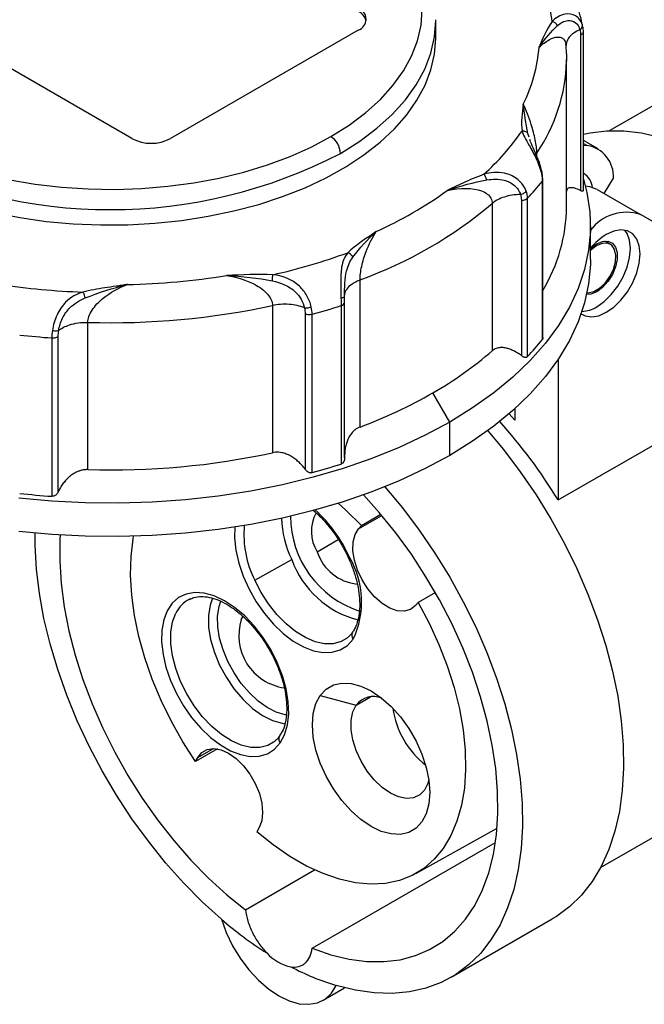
# Model space of a CAD drawing. Header units: inches. Extents: x 0 to 22, y 0 to 17.
# Tile 6 of 8: x 15.5 to 17.3, y 12.1 to 14.9. Entities that reach past the tile are written whole.
import ezdxf

# ---------------------------------------------------------------- set-up
doc = ezdxf.new("R2010")
doc.units = ezdxf.units.IN
doc.header["$LTSCALE"] = 2
doc.header["$MEASUREMENT"] = 0

msp = doc.modelspace()

# ---------------------------------------------------------------- linework, layer by layer
for p, q in [((15.8577, 14.5768), (15.1478, 14.9866)), ((16.736, 14.9183), (16.736, 14.9208)), ((16.736, 14.8701), (16.736, 14.9183)), ((17.161, 14.8977), (17.1596, 14.9064)), ((17.1623, 14.8836), (17.1615, 14.8989)), ((16.5119, 14.8902), (15.969, 14.5768)), ((17.1543, 14.8766), (17.1543, 14.427)), ((17.1627, 14.4278), (17.1627, 14.8859)), ((17.1131, 14.8497), (17.1127, 14.8461)), ((17.1139, 14.3799), (17.1139, 14.8058)), ((17.4672, 14.7318), (17.2387, 14.5999)), ((17.0055, 14.5807), (17.0021, 14.5917)), ((17.0092, 14.569), (17.0075, 14.5744)), ((17.2047, 14.5472), (17.1627, 14.5715)), ((17.1627, 14.5631), (17.1732, 14.557)), ((17.1627, 14.558), (17.1732, 14.557)), ((17.0278, 14.5267), (17.0278, 14.5352)), ((17.0453, 14.4578), (17.0432, 14.4787)), ((17.0434, 14.453), (17.0434, 13.9949)), ((17.0453, 13.9996), (17.0453, 14.4578)), ((17.2224, 14.4179), (17.2491, 14.462)), ((16.7723, 14.4284), (16.7686, 14.4266)), ((17.2019, 14.4297), (17.3271, 14.3574)), ((16.8989, 14.3892), (16.8989, 13.9632)), ((16.9831, 14.3988), (16.9831, 13.9492)), ((17.0007, 13.9466), (17.0007, 14.4047)), ((17.9234, 14.0131), (17.3271, 14.3574)), ((17.1828, 14.2272), (17.1828, 14.3236)), ((17.2402, 14.2712), (17.2247, 14.2802)), ((16.5168, 13.7426), (16.5168, 14.1686)), ((16.4722, 13.6542), (16.4722, 14.1039)), ((16.2638, 14.0942), (16.2638, 13.6682)), ((16.3582, 14.0703), (16.3582, 13.6207)), ((16.4621, 14.0937), (16.4621, 13.6356)), ((15.7301, 13.6194), (15.7301, 14.0454)), ((16.3784, 13.611), (16.3784, 14.0691)), ((17.0895, 13.5318), (17.9234, 14.0131)), ((15.626, 14.0003), (15.626, 13.5422)), ((15.6446, 13.5554), (15.6446, 14.0051)), ((17.0895, 13.9384), (17.0895, 13.5318)), ((16.7763, 13.7571), (16.7276, 13.8415)), ((16.9643, 13.7956), (16.9643, 13.7621)), ((16.7763, 13.6607), (16.7763, 13.7571)), ((16.9643, 13.7621), (16.9478, 13.7811)), ((16.5128, 13.4483), (16.5799, 13.487)), ((16.5211, 13.4577), (16.5772, 13.4903)), ((16.5128, 13.4483), (16.5211, 13.4577)), ((16.393, 13.3817), (16.4541, 13.417)), ((16.2125, 13.2997), (16.3195, 13.3591)), ((16.0231, 13.2443), (16.0272, 13.2462)), ((16.7345, 13.2642), (16.685, 13.2355)), ((16.685, 13.2355), (16.6767, 13.2261)), ((16.1736, 13.1857), (16.1793, 13.1945)), ((16.4811, 13.1334), (16.4779, 13.1309)), ((16.4959, 13.1509), (16.4946, 13.1488)), ((16.4018, 12.9662), (16.5057, 12.9384)), ((16.5057, 12.9384), (16.5475, 12.9625)), ((17.2119, 12.4684), (18.0173, 12.9333)), ((16.2851, 12.851), (16.2837, 12.8486)), ((16.2888, 12.8569), (16.2851, 12.851)), ((16.2702, 12.8332), (16.267, 12.8308)), ((16.1053, 12.8115), (16.0412, 12.7748)), ((16.0477, 12.7865), (16.0932, 12.8128)), ((16.0412, 12.7748), (16.0477, 12.7865)), ((16.2253, 12.5839), (16.2188, 12.5722)), ((16.6778, 12.451), (16.9128, 12.5826)), ((16.3786, 12.2349), (16.908, 12.5406)), ((16.1856, 12.3463), (16.3853, 12.4617)), ((16.7802, 12.1509), (17.0725, 12.3197)), ((16.4101, 12.0847), (16.4724, 12.1207))]:
    msp.add_line(p, q)
at = {"flags": 128}
for points in [[(16.4325, 14.5825), (16.4857, 14.6159), (16.5335, 14.652), (16.5758, 14.6903), (16.6121, 14.7305), (16.6422, 14.7725), (16.6659, 14.8158), (16.6829, 14.8601), (16.6932, 14.9051), (16.6966, 14.9505), (16.6932, 14.9958), (16.6829, 15.0409), (16.6659, 15.0852), (16.6422, 15.1285), (16.6121, 15.1704), (16.5758, 15.2107), (16.5335, 15.249), (16.4857, 15.285), (16.4325, 15.3185)], [(16.4604, 14.5342), (16.5158, 14.5692), (16.5658, 14.6068), (16.6099, 14.6467), (16.6478, 14.6888), (16.6792, 14.7326), (16.7039, 14.7778), (16.7217, 14.824), (16.7324, 14.871), (16.736, 14.9183)], [(15.4585, 14.3629), (15.5333, 14.3484), (15.61, 14.3375), (15.688, 14.3305), (15.7667, 14.3272), (15.8456, 14.3277), (15.9242, 14.3321), (16.0019, 14.3402), (16.0781, 14.3521), (16.1523, 14.3676), (16.224, 14.3867), (16.2927, 14.4091), (16.3579, 14.4348), (16.4191, 14.4636), (16.4759, 14.4952), (16.528, 14.5295), (16.5749, 14.5662), (16.6162, 14.605), (16.6519, 14.6456), (16.6814, 14.6879), (16.7048, 14.7314), (16.7217, 14.7759), (16.7321, 14.8211), (16.7359, 14.8666), (16.736, 14.8701)], [(17.1139, 14.8058), (17.1139, 14.804), (17.1139, 14.8007)], [(15.5042, 14.4578), (15.5783, 14.4453), (15.654, 14.4364), (15.7307, 14.4313), (15.8079, 14.4301), (15.885, 14.4326), (15.9614, 14.439), (16.0366, 14.4491), (16.1101, 14.4628), (16.1812, 14.4802), (16.2495, 14.501), (16.3145, 14.5251), (16.3756, 14.5523), (16.4325, 14.5825)], [(17.1627, 14.5894), (17.1816, 14.5936), (17.2292, 14.5995), (17.2789, 14.5994), (17.3306, 14.5932), (17.3838, 14.5811)], [(17.1627, 14.4595), (17.1725, 14.4213), (17.1809, 14.3655), (17.1826, 14.3096), (17.1775, 14.2538), (17.1657, 14.1983), (17.1472, 14.1434), (17.1222, 14.0894), (17.0906, 14.0365), (17.0528, 13.985), (17.0088, 13.9352), (16.9589, 13.8873), (16.9034, 13.8415), (16.8424, 13.798), (16.7763, 13.7571)], [(17.2019, 14.4297), (17.1808, 14.4375), (17.1684, 14.4389)], [(17.1559, 14.0701), (17.168, 14.0639), (17.1864, 14.0612), (17.207, 14.0647), (17.2287, 14.0744), (17.2504, 14.0898), (17.271, 14.11), (17.2895, 14.134), (17.3049, 14.1608), (17.3165, 14.1888), (17.3237, 14.2167), (17.3262, 14.2432), (17.3237, 14.2668), (17.3165, 14.2864), (17.3049, 14.3011), (17.2895, 14.31), (17.271, 14.3127), (17.2504, 14.3091), (17.2287, 14.2995), (17.2287, 14.2995)], [(17.2009, 14.0905), (17.2226, 14.1058), (17.2432, 14.126), (17.2616, 14.1501), (17.2771, 14.1768), (17.2887, 14.2049), (17.2959, 14.2328), (17.2983, 14.2593), (17.2959, 14.2829), (17.2887, 14.3025), (17.2823, 14.3119)], [(17.1728, 14.1313), (17.1767, 14.1311), (17.1926, 14.1346), (17.2092, 14.1442), (17.225, 14.159), (17.2388, 14.1777), (17.2491, 14.1987), (17.2552, 14.22), (17.2564, 14.2399), (17.2527, 14.2564), (17.2444, 14.2682), (17.2322, 14.2742), (17.2173, 14.2739), (17.2009, 14.2673), (17.2009, 14.2673)], [(17.1828, 14.2585), (17.184, 14.2596), (17.2009, 14.2721), (17.2177, 14.2791), (17.2332, 14.2798), (17.2461, 14.2744), (17.2553, 14.2632), (17.2601, 14.247), (17.2601, 14.2274), (17.2553, 14.2057), (17.2461, 14.1839), (17.2332, 14.1635), (17.2177, 14.1464), (17.2009, 14.1339), (17.2009, 14.1339)], [(17.2009, 14.2673), (17.1845, 14.255), (17.1828, 14.2534)], [(17.1828, 14.2272), (17.1826, 14.2132), (17.1775, 14.1573), (17.1657, 14.1018), (17.1472, 14.047), (17.1222, 13.9929), (17.0906, 13.9401), (17.0528, 13.8886), (17.0088, 13.8388), (16.9589, 13.7908), (16.9034, 13.745), (16.8424, 13.7016), (16.7763, 13.6607)], [(17.2009, 14.1339), (17.184, 14.127), (17.1717, 14.1258)], [(16.7763, 13.7571), (16.7055, 13.719), (16.6302, 13.6838), (16.5509, 13.6517), (16.4678, 13.6229), (16.3815, 13.5975), (16.2924, 13.5757), (16.2008, 13.5575), (16.1072, 13.543), (16.0121, 13.5323), (15.916, 13.5255), (15.8192, 13.5226), (15.7224, 13.5236), (15.6259, 13.5284), (15.5302, 13.5372)], [(16.886, 13.732), (16.9316, 13.6772), (16.98, 13.6133), (17.0257, 13.5464), (17.0684, 13.4771), (17.1077, 13.4059), (17.1435, 13.3331), (17.1756, 13.2593), (17.2035, 13.185), (17.2273, 13.1107), (17.2467, 13.0369), (17.2617, 12.9641), (17.272, 12.8927), (17.2777, 12.8232), (17.2786, 12.7562), (17.2749, 12.692), (17.2665, 12.631), (17.2534, 12.5738), (17.2358, 12.5206), (17.2138, 12.4719), (17.1875, 12.4279), (17.1571, 12.3889), (17.1228, 12.3553), (17.0849, 12.3272), (17.0725, 12.3197)], [(16.7763, 13.6607), (16.7055, 13.6225), (16.6302, 13.5873), (16.5509, 13.5553), (16.4678, 13.5265), (16.3815, 13.5011), (16.2924, 13.4792), (16.2008, 13.461), (16.1072, 13.4465), (16.0121, 13.4359), (15.916, 13.4291), (15.8192, 13.4261), (15.7224, 13.4271), (15.6259, 13.432), (15.5302, 13.4407)], [(16.588, 13.5697), (16.5885, 13.5692), (16.6393, 13.5085), (16.6877, 13.4445), (16.7334, 13.3777), (16.7761, 13.3084), (16.8154, 13.2371), (16.8512, 13.1643), (16.8832, 13.0906), (16.9112, 13.0163), (16.935, 12.942), (16.9544, 12.8682), (16.9694, 12.7953), (16.9797, 12.7239), (16.9854, 12.6545), (16.9863, 12.5874), (16.9826, 12.5232), (16.9741, 12.4623), (16.9611, 12.4051), (16.9435, 12.3519), (16.9215, 12.3031), (16.8952, 12.2592), (16.8648, 12.2202), (16.8305, 12.1866), (16.7926, 12.1584), (16.7512, 12.136), (16.7067, 12.1195), (16.6594, 12.109), (16.6095, 12.1044), (16.5575, 12.106), (16.5036, 12.1137), (16.4482, 12.1273)], [(16.3786, 12.2349), (16.4324, 12.2162), (16.485, 12.2035), (16.5362, 12.1968), (16.5854, 12.1963), (16.6324, 12.2019), (16.6767, 12.2136), (16.7181, 12.2313), (16.7562, 12.2548), (16.7908, 12.2841), (16.8215, 12.3188), (16.8482, 12.3587), (16.8706, 12.4036), (16.8887, 12.453), (16.9022, 12.5066), (16.911, 12.564), (16.9151, 12.6248), (16.9145, 12.6885), (16.9091, 12.7546), (16.899, 12.8227), (16.8843, 12.8922), (16.8651, 12.9626), (16.8415, 13.0334), (16.8137, 13.1041), (16.7819, 13.174), (16.7464, 13.2428), (16.7074, 13.3098), (16.6652, 13.3747), (16.6201, 13.4368), (16.5725, 13.4957), (16.527, 13.5465)], [(16.4537, 13.522), (16.4759, 13.5022), (16.5211, 13.4577)], [(16.155, 13.4534), (16.1543, 13.4225), (16.1581, 13.3866), (16.1666, 13.3491), (16.1794, 13.311), (16.1963, 13.2734), (16.2169, 13.2371), (16.2405, 13.2032), (16.2667, 13.1724), (16.2947, 13.1456), (16.3238, 13.1235), (16.3533, 13.1066), (16.3824, 13.0954), (16.4103, 13.0901), (16.4364, 13.091), (16.4599, 13.0979), (16.4803, 13.1106), (16.497, 13.129)], [(16.6767, 13.2261), (16.6623, 13.2149), (16.6446, 13.2099), (16.6243, 13.2112), (16.6026, 13.2189), (16.5805, 13.2325), (16.5591, 13.2513), (16.5395, 13.2745), (16.5226, 13.3008), (16.5094, 13.3289), (16.5004, 13.3574), (16.4962, 13.3849), (16.4969, 13.4101), (16.5026, 13.4315), (16.5128, 13.4483)], [(16.1162, 12.319), (16.0608, 12.3693), (16.0069, 12.4238), (15.9549, 12.4823), (15.905, 12.5444), (15.8577, 12.6096), (15.8132, 12.6775), (15.7718, 12.7477), (15.7339, 12.8196), (15.6996, 12.8929), (15.6692, 12.9669), (15.6429, 13.0412), (15.6209, 13.1154), (15.6033, 13.1889), (15.5903, 13.2612), (15.5818, 13.3319), (15.5781, 13.4004), (15.578, 13.4359)], [(15.6503, 13.4304), (15.6496, 13.4186), (15.649, 13.3557), (15.6531, 13.2901), (15.662, 13.2225), (15.6754, 13.1533), (15.6935, 13.0831), (15.7159, 13.0124), (15.7426, 12.9416), (15.7734, 12.8714), (15.8079, 12.8023), (15.846, 12.7347), (15.8874, 12.6693), (15.9317, 12.6064), (15.9787, 12.5466), (16.028, 12.4902), (16.0791, 12.4378), (16.1318, 12.3897), (16.1856, 12.3463)], [(16.0412, 12.7748), (16.0048, 12.8319), (15.9717, 12.891), (15.9421, 12.9516), (15.9165, 13.0132), (15.8949, 13.075), (15.8777, 13.1366), (15.865, 13.1973), (15.857, 13.2565), (15.8536, 13.3137), (15.855, 13.3682), (15.8611, 13.4196), (15.8624, 13.427)], [(16.4779, 13.1309), (16.4619, 13.1218), (16.4391, 13.1157), (16.4139, 13.1157), (16.3869, 13.1217), (16.359, 13.1335), (16.3307, 13.1509), (16.3031, 13.1734), (16.2767, 13.2003), (16.2524, 13.2309), (16.2308, 13.2643), (16.2125, 13.2997)], [(16.2861, 12.8288), (16.2988, 12.8525), (16.3071, 12.8808), (16.3106, 12.9128), (16.3093, 12.9479), (16.3032, 12.985), (16.2925, 13.0233), (16.2775, 13.0616), (16.2586, 13.099), (16.2361, 13.1345), (16.2109, 13.1672), (16.1834, 13.1962), (16.1544, 13.2208), (16.1248, 13.2403), (16.0952, 13.2542), (16.0664, 13.2622), (16.0392, 13.264), (16.0143, 13.2596), (15.9923, 13.2491), (15.9739, 13.2327), (15.9595, 13.211)], [(16.0901, 13.2479), (16.0832, 13.2274), (16.0787, 13.1971), (16.0793, 13.1635), (16.0851, 13.1276), (16.0958, 13.0905), (16.1111, 13.0535), (16.1305, 13.0177), (16.1533, 12.9842), (16.179, 12.9542), (16.2065, 12.9286), (16.2352, 12.9083), (16.2639, 12.8937), (16.2919, 12.8856), (16.2998, 12.8844)], [(16.3044, 12.91), (16.3001, 12.9106), (16.2745, 12.9181), (16.2482, 12.9314), (16.2221, 12.95), (16.1969, 12.9734), (16.1735, 13.0008), (16.1526, 13.0314), (16.1348, 13.0641), (16.1208, 13.098), (16.1111, 13.1318), (16.1058, 13.1647), (16.1052, 13.1954), (16.1093, 13.2231), (16.1143, 13.2386)], [(16.685, 13.2355), (16.7169, 13.1753), (16.745, 13.1138), (16.7691, 13.0516), (16.7889, 12.9893), (16.8043, 12.9276), (16.815, 12.8671), (16.8209, 12.8084), (16.8221, 12.752), (16.8185, 12.6985), (16.8101, 12.6485), (16.797, 12.6024), (16.7794, 12.5607), (16.7574, 12.5239), (16.7312, 12.4922), (16.7011, 12.466), (16.6674, 12.4455), (16.6305, 12.431), (16.5906, 12.4226), (16.5483, 12.4204), (16.5038, 12.4244), (16.4577, 12.4346), (16.4104, 12.4508), (16.3624, 12.4729), (16.3141, 12.5007), (16.2661, 12.5339), (16.2188, 12.5722)], [(15.9595, 13.211), (15.9495, 13.1848), (15.9441, 13.1546), (15.9434, 13.121), (15.9474, 13.0851), (15.956, 13.0477), (15.9689, 13.0097), (15.9859, 12.9722), (16.0065, 12.9361), (16.0302, 12.9023), (16.0563, 12.8717), (16.0843, 12.845), (16.1133, 12.823), (16.1428, 12.8063), (16.1718, 12.7951), (16.1996, 12.79), (16.2256, 12.7908), (16.2491, 12.7977), (16.2694, 12.8105), (16.2861, 12.8288)], [(16.267, 12.8308), (16.2503, 12.8214), (16.227, 12.8154), (16.2012, 12.8157), (16.1737, 12.8223), (16.1452, 12.8348), (16.1166, 12.8531), (16.0886, 12.8765), (16.062, 12.9044), (16.0377, 12.936), (16.0163, 12.9705), (15.9984, 13.0067), (15.9845, 13.0437), (15.975, 13.0804), (15.9703, 13.1159), (15.9704, 13.1489), (15.9752, 13.1788), (15.9848, 13.2045)], [(16.4018, 12.9662), (16.4187, 12.9844), (16.4397, 12.9965), (16.4639, 13.0021), (16.4908, 13.0011), (16.5193, 12.9934), (16.5488, 12.9794), (16.5783, 12.9594), (16.6069, 12.934), (16.6337, 12.9041), (16.658, 12.8705), (16.6789, 12.8342), (16.6959, 12.7964), (16.7084, 12.7582), (16.7161, 12.7208), (16.7187, 12.6853), (16.7161, 12.6527), (16.7084, 12.6241), (16.6959, 12.6003)], [(16.6959, 12.6003), (16.6789, 12.5821), (16.658, 12.57), (16.6337, 12.5644), (16.6069, 12.5655), (16.5783, 12.5731), (16.5488, 12.5872), (16.5193, 12.6072), (16.4908, 12.6325), (16.4639, 12.6625), (16.4397, 12.6961), (16.4187, 12.7323), (16.4018, 12.7701), (16.3893, 12.8083), (16.3816, 12.8458), (16.379, 12.8813), (16.3816, 12.9139), (16.3893, 12.9425), (16.4018, 12.9662)], [(16.7034, 12.6925), (16.6893, 12.6783), (16.6716, 12.6701), (16.6509, 12.6682), (16.6282, 12.6728), (16.6045, 12.6836), (16.5808, 12.7002), (16.5581, 12.7218), (16.5374, 12.7475), (16.5197, 12.7762), (16.5057, 12.8066), (16.496, 12.8374), (16.491, 12.8672), (16.491, 12.8947), (16.496, 12.9188), (16.5057, 12.9384)], [(16.0477, 12.7865), (16.0596, 12.8012), (16.0753, 12.8101), (16.0941, 12.8128), (16.115, 12.809), (16.137, 12.799), (16.159, 12.7834), (16.1798, 12.7628), (16.1985, 12.7383), (16.2141, 12.7111), (16.2258, 12.6827), (16.233, 12.6544), (16.2353, 12.6276), (16.2328, 12.6037), (16.2253, 12.5839)], [(16.7159, 12.7222), (16.7131, 12.712), (16.7034, 12.6925)], [(16.1162, 12.319), (16.1304, 12.2803), (16.1487, 12.2423), (16.1707, 12.2061), (16.1958, 12.1726), (16.2233, 12.1428), (16.2523, 12.1175), (16.2822, 12.0974), (16.3121, 12.083), (16.3412, 12.0747), (16.3686, 12.0729), (16.3937, 12.0774), (16.4157, 12.0882), (16.434, 12.105), (16.4482, 12.1273)]]:
    msp.add_lwpolyline(points, dxfattribs=at)
for centre, radius, start, end in [((16.6148, 14.8649), 0.4601, 6.3512, 24.333), ((16.4997, 14.9224), 0.0344, 290.7834, 69.2166), ((16.4942, 14.9072), 0.0416, 14.418, 64.8246), ((16.5885, 14.875), 0.447, 333.5833, 355.7324), ((16.618, 14.8148), 0.4961, 325.6926, 358.3737), ((16.3999, 14.5315), 0.0605, 2.6055, 57.3945), ((16.3966, 15.007), 0.7162, 311.8779, 325.2576), ((15.9133, 14.6843), 0.121, 242.6097, 297.3903), ((17.1588, 14.4677), 0.0905, 356.4015, 80.8481), ((15.795, 15.812), 1.4406, 242.4932, 297.5068), ((17.1308, 14.4264), 0.0591, 8.7588, 56.4683), ((16.4446, 14.9385), 0.7709, 316.1712, 320.9643), ((16.0853, 15.373), 1.1673, 294.1675, 305.8272), ((16.0993, 15.333), 1.237, 289.7242, 310.2704), ((16.6338, 14.3849), 0.4801, 328.9741, 359.4024), ((17.287, 14.2325), 0.1312, 72.1984, 142.6045), ((17.3233, 14.1439), 0.182, 121.3015, 140.5071), ((15.8741, 15.9122), 1.7727, 282.7377, 290.0441), ((15.792, 16.2902), 2.1586, 261.5725, 267.9791), ((15.7978, 16.2445), 2.0903, 271.2733, 279.1751), ((15.7972, 16.255), 2.2107, 268.2619, 282.1866), ((15.8809, 15.915), 1.9118, 285.083, 287.6987), ((17.1554, 14.1616), 0.0845, 271.9914, 302.6162), ((15.7915, 16.3226), 2.3282, 263.6289, 265.9226), ((16.4446, 14.4804), 0.7709, 316.1712, 320.9643), ((16.2043, 14.7593), 1.0565, 299.6915, 311.1053), ((16.014, 15.0889), 1.4371, 290.4781, 299.7725), ((15.7707, 12.724), 1.5466, 31.4876, 41.9774), ((15.7972, 15.8291), 2.2107, 268.2619, 282.1866), ((15.8809, 15.4569), 1.9118, 285.083, 287.6987), ((15.7915, 15.8645), 2.3282, 263.6289, 265.9226), ((16.1032, 13.1925), 0.4208, 24.1201, 47.4939), ((16.599, 13.4931), 0.3099, 182.6859, 205.6072), ((16.606, 13.4858), 0.2902, 180.2333, 251.7884), ((16.489, 13.4407), 0.1127, 151.5652, 211.5623), ((16.4769, 13.4323), 0.2958, 175.0593, 206.639), ((16.5809, 13.4536), 0.278, 199.8675, 255.4388), ((16.5233, 13.4248), 0.1373, 198.3051, 263.8565), ((16.2694, 13.2374), 0.2522, 334.5306, 30.2412), ((16.0635, 13.1671), 0.087, 117.6284, 154.61), ((16.3196, 13.1398), 0.1531, 162.5664, 261.8905), ((16.5084, 13.1401), 0.0158, 147.9414, 224.3538), ((16.5555, 12.901), 0.0623, 67.3115, 143.1255), ((16.8653, 12.966), 0.2565, 188.1903, 231.8044), ((16.2974, 12.8399), 0.0158, 147.9414, 224.3538), ((16.863, 13.1854), 1.1439, 229.238, 237.4373), ((16.3429, 12.3063), 0.1278, 221.6759, 258.3295), ((16.6645, 12.8415), 0.7462, 242.2435, 253.1477)]:
    msp.add_arc(centre, radius, start, end)
for points, knots in [([(17.1606, 14.9003), (17.1585, 14.9109), (17.1544, 14.9319), (17.1471, 14.9523), (17.1435, 14.9623)], [0, 0, 0, 0, 0.509851, 1, 1, 1, 1]), ([(17.1596, 14.9064), (17.1559, 14.9177), (17.1412, 14.9354), (17.104, 14.9407), (17.0817, 14.9262), (17.0721, 14.9158)], [-3.433497, -3.433497, -3.433497, -3.433497, -2.452498, -1.471499, 0, 0, 0, 0]), ([(17.0342, 14.8417), (17.0342, 14.8417), (17.0343, 14.8418), (17.052, 14.8657), (17.0685, 14.8869), (17.0878, 14.9041)], [-3.401708, -3.401708, -3.401708, -3.401708, -3.396039, -3.396039, 0, 0, 0, 0]), ([(17.0878, 14.9041), (17.0961, 14.9115), (17.1133, 14.9213), (17.1398, 14.9154), (17.1499, 14.901), (17.1524, 14.8919)], [-3.433497, -3.433497, -3.433497, -3.433497, -1.961998, -0.980999, 0, 0, 0, 0]), ([(17.1524, 14.8919), (17.1555, 14.8942), (17.1596, 14.8991), (17.1601, 14.9044), (17.1596, 14.9064)], [0, 0, 0, 0, 0.571429, 1, 1, 1, 1]), ([(17.0342, 14.8417), (17.0444, 14.8497), (17.0626, 14.864), (17.0844, 14.8717), (17.0981, 14.8702), (17.1061, 14.8655), (17.109, 14.859), (17.1103, 14.856)], [0, 0, 0, 0, 0.351613, 0.628284, 0.770815, 0.896602, 1, 1, 1, 1]), ([(17.1524, 14.8919), (17.1462, 14.8889), (17.1338, 14.8828), (17.1211, 14.8707), (17.1138, 14.8594), (17.1133, 14.8523), (17.1131, 14.8497)], [0, 0, 0, 0, 0.282638, 0.565277, 0.847915, 1, 1, 1, 1]), ([(17.1543, 14.8766), (17.1557, 14.8773), (17.1584, 14.8786), (17.1611, 14.8811), (17.1619, 14.8828), (17.1622, 14.8836)], [0, 0, 0, 0, 0.358454, 0.716907, 1, 1, 1, 1]), ([(17.1622, 14.8836), (17.1623, 14.8838), (17.163, 14.885), (17.1627, 14.8863), (17.1626, 14.8873)], [0, 0, 0, 0, 0.173716, 1, 1, 1, 1]), ([(17.1103, 14.856), (17.1105, 14.8558), (17.1116, 14.8537), (17.1117, 14.8503), (17.1118, 14.8473)], [0, 0, 0, 0, 0.117555, 1, 1, 1, 1]), ([(17.1138, 14.8001), (17.1139, 14.8004), (17.1149, 14.817), (17.1134, 14.8336), (17.1119, 14.8499)], [0, 0, 0, 0, 0.021086, 1, 1, 1, 1]), ([(17.0021, 14.5917), (16.9954, 14.6202), (16.9928, 14.6501), (16.9888, 14.676), (16.9888, 14.6761), (16.9888, 14.6761)], [-0.004838, -0.004838, -0.004838, -0.004838, 3.391203, 3.391203, 3.39604, 3.39604, 3.39604, 3.39604]), ([(17.0278, 14.5352), (17.0278, 14.5458), (17.0245, 14.573), (17.0103, 14.6257), (16.9969, 14.6591), (16.9888, 14.6761)], [-7.772723, -7.772723, -7.772723, -7.772723, -5.551945, -3.331167, 0, 0, 0, 0]), ([(17.0021, 14.5917), (17.0006, 14.5937), (16.9958, 14.5977), (16.989, 14.599), (16.9851, 14.5989)], [0, 0, 0, 0, 0.428571, 1, 1, 1, 1]), ([(16.9851, 14.5989), (16.9887, 14.5873), (17.001, 14.5652), (17.0272, 14.5198), (17.0383, 14.4891), (17.0412, 14.4746)], [0, 0, 0, 0, 1.471499, 2.452498, 3.433497, 3.433497, 3.433497, 3.433497]), ([(17.0432, 14.4787), (17.0409, 14.4884), (17.0371, 14.5042), (17.0281, 14.5264), (17.0183, 14.5474), (17.0129, 14.5601), (17.0097, 14.5677)], [0, 0, 0, 0, 0.294639, 0.482413, 0.689184, 1, 1, 1, 1]), ([(16.8747, 14.4737), (16.8542, 14.4655), (16.8245, 14.4537), (16.7918, 14.4375), (16.7777, 14.4309), (16.7723, 14.4284)], [0, 0, 0, 0, 0.580226, 0.83612, 1, 1, 1, 1]), ([(16.9973, 14.4249), (16.993, 14.4377), (16.9757, 14.4615), (16.9281, 14.4826), (16.893, 14.4789), (16.8747, 14.4737)], [-3.433497, -3.433497, -3.433497, -3.433497, -2.452498, -1.471499, 0, 0, 0, 0]), ([(17.0412, 14.4746), (17.0418, 14.4753), (17.0431, 14.4767), (17.0436, 14.4781), (17.0432, 14.4787), (17.0432, 14.4787)], [0, 0, 0, 0, 0.497128, 0.994255, 1, 1, 1, 1]), ([(16.7686, 14.4266), (16.7687, 14.4267), (16.7687, 14.4267), (16.8075, 14.4402), (16.8459, 14.4509), (16.8835, 14.4574)], [-3.40174, -3.40174, -3.40174, -3.40174, -3.396039, -3.396039, 0, 0, 0, 0]), ([(16.8835, 14.4574), (16.8998, 14.4602), (16.9287, 14.4613), (16.9651, 14.4437), (16.9777, 14.425), (16.9808, 14.4149)], [-3.433497, -3.433497, -3.433497, -3.433497, -1.961998, -0.980999, 0, 0, 0, 0]), ([(17.0434, 14.453), (17.0441, 14.454), (17.0452, 14.4555), (17.0451, 14.4572), (17.0451, 14.4578)], [0, 0, 0, 0, 0.621849, 1, 1, 1, 1]), ([(16.7686, 14.4266), (16.8066, 14.4349), (16.8612, 14.4356), (16.8953, 14.4098), (16.8989, 14.3944), (16.8989, 14.3892)], [20.17314, 20.17314, 20.17314, 20.17314, 24.614721, 26.835512, 27.945907, 27.945907, 27.945907, 27.945907]), ([(16.9808, 14.4149), (16.9646, 14.4148), (16.9484, 14.4124), (16.92, 14.4035), (16.9078, 14.397), (16.8989, 14.3892)], [0, 0, 0, 0, 0.5, 0.5, 1, 1, 1, 1]), ([(16.9808, 14.4149), (16.9846, 14.4158), (16.9914, 14.4188), (16.996, 14.423), (16.9973, 14.4249)], [0, 0, 0, 0, 0.571429, 1, 1, 1, 1]), ([(17.1543, 14.427), (17.1486, 14.4294), (17.1372, 14.4343), (17.1237, 14.4354), (17.1149, 14.4331), (17.1141, 14.4269), (17.1139, 14.4253)], [0, 0, 0, 0, 0.300991, 0.593893, 0.895093, 1, 1, 1, 1]), ([(17.1543, 14.427), (17.155, 14.4267), (17.1563, 14.4261), (17.1581, 14.4256), (17.1595, 14.4253), (17.1604, 14.4254), (17.1614, 14.4256), (17.1622, 14.4261), (17.1628, 14.4273), (17.1627, 14.4286), (17.1626, 14.4292)], [0, 0, 0, 0, 0.140953, 0.271371, 0.391578, 0.501988, 0.541448, 0.703451, 0.855019, 1, 1, 1, 1]), ([(16.9831, 14.3988), (16.9872, 14.3988), (16.9943, 14.4), (16.9993, 14.4031), (17.0007, 14.4047)], [0, 0, 0, 0, 0.571429, 1, 1, 1, 1]), ([(16.4962, 14.2338), (16.5152, 14.26), (16.54, 14.2857), (16.5632, 14.308), (16.5632, 14.308), (16.5632, 14.3081)], [-0.005678, -0.005678, -0.005678, -0.005678, 3.390363, 3.390363, 3.39604, 3.39604, 3.39604, 3.39604]), ([(16.5168, 14.1686), (16.5168, 14.1791), (16.5202, 14.2063), (16.536, 14.2588), (16.5525, 14.2916), (16.5632, 14.3081)], [-7.772767, -7.772767, -7.772767, -7.772767, -5.551977, -3.331186, 0, 0, 0, 0]), ([(16.4816, 14.2468), (16.4728, 14.2363), (16.4625, 14.2138), (16.4603, 14.1639), (16.4614, 14.1309), (16.4618, 14.1158)], [0, 0, 0, 0, 1.471499, 2.452498, 3.433497, 3.433497, 3.433497, 3.433497]), ([(16.4962, 14.2338), (16.4949, 14.2363), (16.4908, 14.2419), (16.485, 14.2457), (16.4816, 14.2468)], [0, 0, 0, 0, 0.428571, 1, 1, 1, 1]), ([(16.4722, 14.1213), (16.4722, 14.1332), (16.4724, 14.1593), (16.4774, 14.2008), (16.4879, 14.2225), (16.4962, 14.2338)], [0, 0, 0, 0, 0.980999, 1.961998, 3.433497, 3.433497, 3.433497, 3.433497]), ([(16.3758, 14.0905), (16.3733, 14.1011), (16.3647, 14.123), (16.3301, 14.1672), (16.2916, 14.1803), (16.2649, 14.1831)], [-3.433497, -3.433497, -3.433497, -3.433497, -2.697748, -1.961998, 0, 0, 0, 0]), ([(15.8443, 14.1548), (15.8442, 14.1547), (15.8441, 14.1547), (15.844, 14.1547), (15.8438, 14.1547), (15.8436, 14.1546), (15.843, 14.1546), (15.8418, 14.1544), (15.8394, 14.154), (15.8347, 14.1533), (15.8252, 14.1519), (15.8063, 14.1492), (15.7684, 14.1436), (15.7364, 14.1379), (15.7159, 14.1329)], [0, 0, 0, 0, 0.000977, 0.000977, 0.001953, 0.003906, 0.007812, 0.015625, 0.03125, 0.0625, 0.125, 0.25, 0.5, 1, 1, 1, 1]), ([(15.7225, 14.1159), (15.76, 14.1315), (15.8026, 14.1445), (15.8441, 14.1547), (15.8442, 14.1547), (15.8443, 14.1548)], [-0.00253, -0.00253, -0.00253, -0.00253, 3.39351, 3.39351, 3.39604, 3.39604, 3.39604, 3.39604]), ([(15.7301, 14.0454), (15.7301, 14.0559), (15.7389, 14.0808), (15.7786, 14.1229), (15.8189, 14.1451), (15.8443, 14.1548)], [-7.772353, -7.772353, -7.772353, -7.772353, -5.551681, -3.331009, 0, 0, 0, 0]), ([(16.1311, 14.181), (16.1605, 14.1763), (16.2072, 14.1621), (16.2535, 14.1279), (16.2638, 14.1047), (16.2638, 14.0942)], [19.967591, 19.967591, 19.967591, 19.967591, 23.298758, 25.519536, 27.740314, 27.740314, 27.740314, 27.740314]), ([(16.1311, 14.181), (16.1312, 14.181), (16.1313, 14.181), (16.1762, 14.1786), (16.2219, 14.1737), (16.2635, 14.1654)], [-3.40174, -3.40174, -3.40174, -3.40174, -3.396039, -3.396039, 0, 0, 0, 0]), ([(16.2635, 14.1654), (16.2876, 14.1605), (16.3201, 14.1478), (16.3478, 14.1126), (16.3544, 14.0956), (16.3563, 14.0872)], [-3.433497, -3.433497, -3.433497, -3.433497, -1.471499, -0.735749, 0, 0, 0, 0]), ([(16.4722, 14.1213), (16.4723, 14.132), (16.4819, 14.1506), (16.5052, 14.1642), (16.5168, 14.1686)], [0, 0, 0, 0, 0.5491585, 0.9610274, 0.9610274, 0.9610274, 0.9610274]), ([(15.7159, 14.1329), (15.6979, 14.1273), (15.669, 14.1123), (15.6393, 14.0684), (15.63, 14.0368), (15.6277, 14.0221)], [0, 0, 0, 0, 1.471499, 2.452498, 3.433497, 3.433497, 3.433497, 3.433497]), ([(15.7225, 14.1159), (15.7219, 14.1187), (15.72, 14.1255), (15.7174, 14.1308), (15.7159, 14.1329)], [0, 0, 0, 0, 0.428571, 1, 1, 1, 1]), ([(15.6459, 14.0222), (15.6477, 14.0338), (15.6553, 14.0585), (15.6807, 14.0942), (15.7062, 14.1091), (15.7225, 14.1159)], [0, 0, 0, 0, 0.980999, 1.961998, 3.433497, 3.433497, 3.433497, 3.433497]), ([(16.3563, 14.0872), (16.3431, 14.0926), (16.3276, 14.0962), (16.2955, 14.0986), (16.279, 14.0975), (16.2638, 14.0942)], [0, 0, 0, 0, 0.5, 0.5, 1, 1, 1, 1]), ([(16.4618, 14.1158), (16.4654, 14.1164), (16.4705, 14.1181), (16.4722, 14.1203), (16.4722, 14.1213)], [0, 0, 0, 0, 0.571429, 1, 1, 1, 1]), ([(16.4621, 14.0937), (16.4648, 14.0946), (16.4702, 14.0974), (16.4723, 14.1015), (16.4722, 14.1039)], [0, 0, 0, 0, 0.428571, 1, 1, 1, 1]), ([(16.3563, 14.0872), (16.3594, 14.0868), (16.3662, 14.0872), (16.3731, 14.0893), (16.3758, 14.0905)], [0, 0, 0, 0, 0.571429, 1, 1, 1, 1]), ([(16.3582, 14.0703), (16.3614, 14.0689), (16.3684, 14.0675), (16.3756, 14.0683), (16.3784, 14.0691)], [0, 0, 0, 0, 0.571429, 1, 1, 1, 1]), ([(15.6459, 14.0222), (15.6541, 14.0287), (15.6789, 14.0414), (15.7116, 14.0459), (15.7301, 14.0454)], [0, 0, 0, 0, 0.4118689, 0.9610274, 0.9610274, 0.9610274, 0.9610274]), ([(15.6277, 14.0221), (15.6317, 14.0213), (15.6389, 14.0206), (15.6442, 14.0216), (15.6459, 14.0222)], [0, 0, 0, 0, 0.571429, 1, 1, 1, 1]), ([(15.626, 14.0003), (15.629, 14.0001), (15.6363, 14.0005), (15.6422, 14.0031), (15.6446, 14.0051)], [0, 0, 0, 0, 0.428571, 1, 1, 1, 1]), ([(17.045, 14.0013), (17.0451, 14.0005), (17.0452, 13.9987), (17.0445, 13.9966), (17.0438, 13.9955), (17.0434, 13.9949)], [0, 0, 0, 0, 0.330938, 0.668938, 1, 1, 1, 1]), ([(16.9831, 13.9492), (16.9813, 13.9505), (16.9776, 13.9531), (16.9721, 13.9566), (16.9666, 13.9599), (16.9592, 13.9638), (16.95, 13.9678), (16.9387, 13.9712), (16.9276, 13.9728), (16.918, 13.9722), (16.9103, 13.9702), (16.9042, 13.9674), (16.9006, 13.9646), (16.8989, 13.9632)], [0, 0, 0, 0, 0.064995, 0.128729, 0.191351, 0.253017, 0.378927, 0.499318, 0.629143, 0.753008, 0.836835, 0.918619, 1, 1, 1, 1]), ([(16.9831, 13.9492), (16.984, 13.9486), (16.9857, 13.9474), (16.9882, 13.9461), (16.9905, 13.9452), (16.9922, 13.9447), (16.9941, 13.9443), (16.9963, 13.9443), (16.9988, 13.945), (17.0001, 13.946), (17.0007, 13.9466)], [0, 0, 0, 0, 0.1409534, 0.2713713, 0.3915781, 0.5019883, 0.5414485, 0.7034507, 0.855019, 1, 1, 1, 1]), ([(16.5168, 13.7426), (16.5155, 13.7421), (16.513, 13.7411), (16.5093, 13.7392), (16.5058, 13.737), (16.5024, 13.7346), (16.4992, 13.7318), (16.4941, 13.7269), (16.4878, 13.7189), (16.4816, 13.7073), (16.4771, 13.6948), (16.4741, 13.6818), (16.4724, 13.6682), (16.4723, 13.6589), (16.4722, 13.6542)], [0, 0, 0, 0, 0.040761, 0.081416, 0.122173, 0.163241, 0.204822, 0.247112, 0.370953, 0.500787, 0.621153, 0.747073, 0.871305, 1, 1, 1, 1]), ([(16.3582, 13.6207), (16.3567, 13.6226), (16.3537, 13.6265), (16.349, 13.6319), (16.3442, 13.6371), (16.3374, 13.6437), (16.3285, 13.6511), (16.3167, 13.6588), (16.3041, 13.6649), (16.2921, 13.6684), (16.2816, 13.6697), (16.2725, 13.6698), (16.2667, 13.6687), (16.2638, 13.6682)], [0, 0, 0, 0, 0.064995, 0.128729, 0.191351, 0.253017, 0.378927, 0.499318, 0.629143, 0.753008, 0.836835, 0.918619, 1, 1, 1, 1]), ([(16.4722, 13.6542), (16.4722, 13.6532), (16.4722, 13.6511), (16.4718, 13.6482), (16.4711, 13.6455), (16.47, 13.6428), (16.4686, 13.6404), (16.4668, 13.6383), (16.4646, 13.6366), (16.4629, 13.6359), (16.4621, 13.6356)], [0, 0, 0, 0, 0.133338, 0.260345, 0.382594, 0.501852, 0.631123, 0.754354, 0.878451, 1, 1, 1, 1]), ([(15.7301, 13.6194), (15.7286, 13.6194), (15.7255, 13.6195), (15.7209, 13.6191), (15.7163, 13.6185), (15.7118, 13.6175), (15.7072, 13.6162), (15.6998, 13.6136), (15.6897, 13.6087), (15.6783, 13.6005), (15.6679, 13.5907), (15.659, 13.58), (15.6511, 13.5682), (15.6468, 13.5597), (15.6446, 13.5554)], [0, 0, 0, 0, 0.040761, 0.081416, 0.122173, 0.163241, 0.204822, 0.247112, 0.370953, 0.500787, 0.621153, 0.747073, 0.871305, 1, 1, 1, 1]), ([(16.3582, 13.6207), (16.3589, 13.6198), (16.3602, 13.6181), (16.3625, 13.6159), (16.3648, 13.6141), (16.3666, 13.6129), (16.3688, 13.6118), (16.3715, 13.6108), (16.3751, 13.6104), (16.3773, 13.6108), (16.3784, 13.611)], [0, 0, 0, 0, 0.140953, 0.271371, 0.391578, 0.501988, 0.541448, 0.703451, 0.855019, 1, 1, 1, 1]), ([(15.6446, 13.5554), (15.6441, 13.5545), (15.6431, 13.5526), (15.6413, 13.5501), (15.6394, 13.5478), (15.6372, 13.5458), (15.6347, 13.5441), (15.6319, 13.5429), (15.629, 13.5422), (15.627, 13.5422), (15.626, 13.5422)], [0, 0, 0, 0, 0.133338, 0.260345, 0.382594, 0.501852, 0.631123, 0.754354, 0.878451, 1, 1, 1, 1]), ([(16.38, 13.5027), (16.3846, 13.4989), (16.3978, 13.4881), (16.4185, 13.4659), (16.4415, 13.4371), (16.4622, 13.4056), (16.4802, 13.3722), (16.4948, 13.3379), (16.5059, 13.3036), (16.5131, 13.2701), (16.5163, 13.2383), (16.5157, 13.2091), (16.5111, 13.1833), (16.5045, 13.1636), (16.4983, 13.1545), (16.4959, 13.1509)], [0, 0, 0, 0, 0.044286, 0.126554, 0.209025, 0.291637, 0.374309, 0.456944, 0.539431, 0.621684, 0.703625, 0.785223, 0.866568, 0.947919, 1, 1, 1, 1]), ([(16.0241, 13.2441), (16.0282, 13.2461), (16.0382, 13.2511), (16.0574, 13.2533), (16.0808, 13.2509), (16.1057, 13.2432), (16.1314, 13.2306), (16.1573, 13.2133), (16.183, 13.1915), (16.2076, 13.1659), (16.2306, 13.137), (16.2513, 13.1054), (16.2692, 13.0721), (16.2839, 13.0378), (16.2949, 13.0034), (16.3022, 12.9699), (16.3054, 12.9382), (16.3047, 12.9089), (16.3001, 12.8833), (16.2946, 12.8658), (16.2898, 12.8585), (16.2888, 12.8569)], [0, 0, 0, 0, 0.041938, 0.102112, 0.159686, 0.215381, 0.270352, 0.325187, 0.380069, 0.43509, 0.490247, 0.545499, 0.600791, 0.656057, 0.711225, 0.766236, 0.821039, 0.875612, 0.930016, 0.984424, 1, 1, 1, 1]), ([(16.4946, 13.1488), (16.4938, 13.1473), (16.4899, 13.1406), (16.4846, 13.1365), (16.4805, 13.1333)], [0, 0, 0, 0, 0.220149, 1, 1, 1, 1]), ([(16.2837, 12.8486), (16.2828, 12.8471), (16.2789, 12.8405), (16.2736, 12.8364), (16.2695, 12.8331)], [0, 0, 0, 0, 0.220149, 1, 1, 1, 1]), ([(16.1856, 12.3463), (16.1868, 12.3357), (16.1891, 12.3247), (16.1943, 12.308), (16.1963, 12.3024), (16.2007, 12.2912), (16.2032, 12.2857), (16.2113, 12.2694), (16.2177, 12.2587), (16.2316, 12.2389), (16.2392, 12.2296), (16.2474, 12.2213)], [0, 0, 0, 0, 0.25, 0.25, 0.375, 0.375, 0.5, 0.5, 0.75, 0.75, 1, 1, 1, 1]), ([(16.317, 12.1811), (16.3251, 12.18), (16.3327, 12.1804), (16.3432, 12.1832), (16.3465, 12.1845), (16.3528, 12.1878), (16.3557, 12.1898), (16.3637, 12.1969), (16.3682, 12.203), (16.375, 12.2173), (16.3774, 12.2256), (16.3786, 12.2349)], [0, 0, 0, 0, 0.25, 0.25, 0.375, 0.375, 0.5, 0.5, 0.75, 0.75, 1, 1, 1, 1])]:
    msp.add_open_spline(points, degree=3, knots=knots)
for points in [[(17.0721, 14.9158), (17.0548, 14.892), (17.0456, 14.8666), (17.0342, 14.8417)], [(17.0878, 14.9041), (17.0846, 14.9096), (17.0784, 14.9143), (17.0721, 14.9158)], [(17.1524, 14.8919), (17.1536, 14.8872), (17.1543, 14.882), (17.1543, 14.8766)], [(16.9888, 14.6761), (16.9863, 14.6504), (16.9814, 14.6245), (16.9851, 14.5989)], [(16.8835, 14.4574), (16.8817, 14.4639), (16.8783, 14.4704), (16.8747, 14.4737)], [(17.0412, 14.4746), (17.0426, 14.4671), (17.0434, 14.4598), (17.0434, 14.453)], [(16.9808, 14.4149), (16.9823, 14.4097), (16.9831, 14.4042), (16.9831, 14.3988)], [(17.0007, 14.4047), (17.0007, 14.4114), (16.9996, 14.4183), (16.9973, 14.4249)], [(16.5632, 14.3081), (16.535, 14.2881), (16.5048, 14.2689), (16.4816, 14.2468)], [(16.2649, 14.1831), (16.2204, 14.1852), (16.1757, 14.1824), (16.1311, 14.181)], [(16.2635, 14.1654), (16.2638, 14.1722), (16.2644, 14.1791), (16.2649, 14.1831)], [(16.4618, 14.1158), (16.462, 14.108), (16.4621, 14.1005), (16.4621, 14.0937)], [(16.4722, 14.1039), (16.4722, 14.1093), (16.4722, 14.1152), (16.4722, 14.1213)], [(16.3563, 14.0872), (16.3575, 14.0815), (16.3582, 14.0757), (16.3582, 14.0703)], [(16.3784, 14.0691), (16.3784, 14.0758), (16.3775, 14.0831), (16.3758, 14.0905)], [(15.6277, 14.0221), (15.6266, 14.0145), (15.626, 14.007), (15.626, 14.0003)], [(15.6446, 14.0051), (15.6446, 14.0105), (15.645, 14.0163), (15.6459, 14.0222)]]:
    msp.add_open_spline(points, degree=3)

doc.saveas('drawing.dxf')
